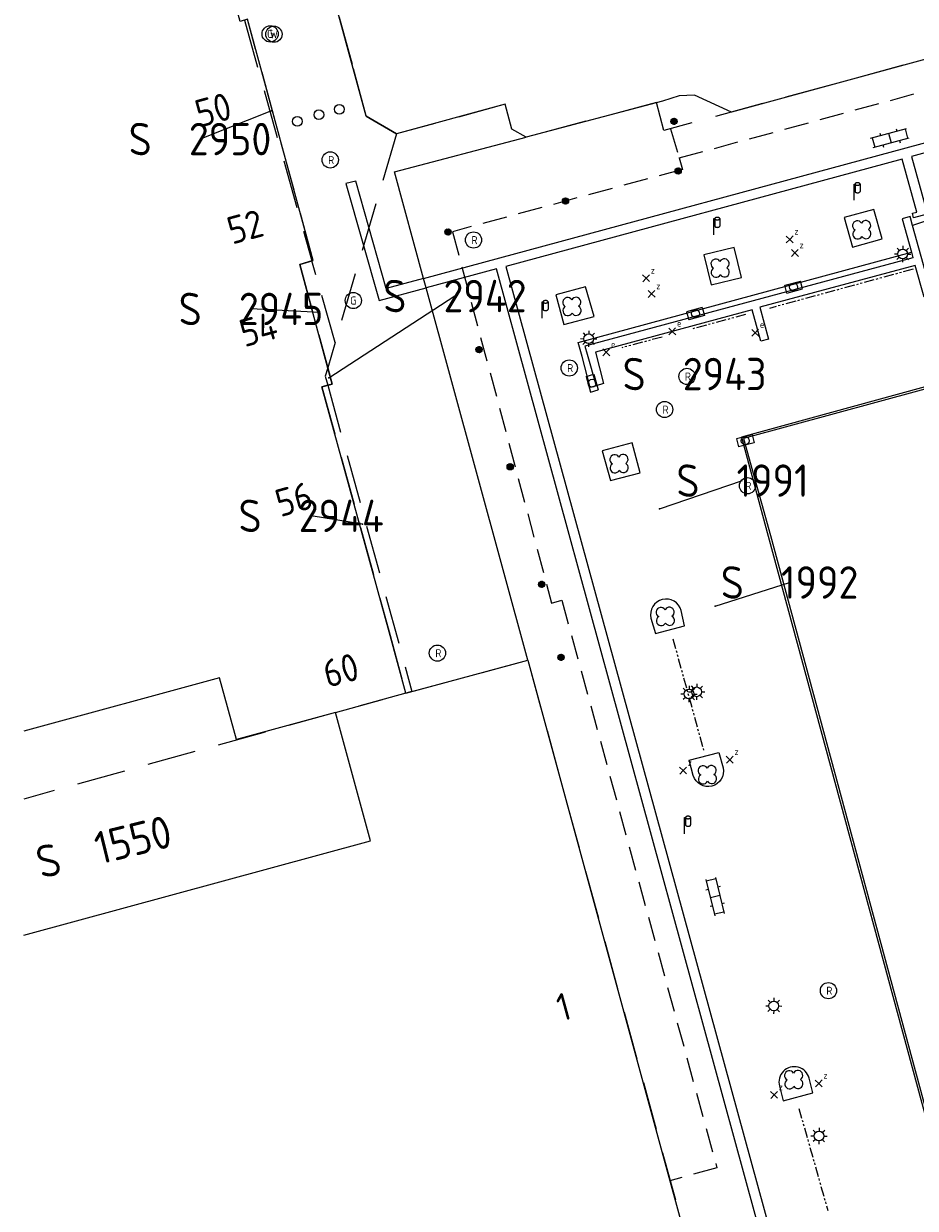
# Model space of a CAD drawing. Header units: metres. Extents: x 233700 to 233843, y 557019 to 557195.
# Tile 3 of 6: x 233709 to 233764, y 557082 to 557155. Entities that reach past the tile are written whole.
import ezdxf
from ezdxf.enums import TextEntityAlignment as Align

# ---------------------------------------------------------------- set-up
doc = ezdxf.new("R2010")
doc.units = ezdxf.units.M
for name, pattern in [('PHANTOM2', [1.25, 0.625, -0.125, 0.125, -0.125, 0.125, -0.125]), ('SK', [4.5, 3, -1.5]), ('STREEP', [4.5, 3, -1.5]), ('STREEP2', [2.25, 1.5, -0.75])]:
    doc.linetypes.add(name, pattern=pattern)
for name, color, linetype in [('B01_Hoofdgebouw', 2, 'Continuous'), ('B07_Tussenmuur', 9, 'STREEP'), ('B16_Luifel', 251, 'STREEP2'), ('BIJPIJL', 7, 'Continuous'), ('G01-D', 212, 'SK'), ('Q18_Fietsklemmen', 6, 'PHANTOM2'), ('Q20_Straatkolk_hart', 7, 'Continuous'), ('Q21_Lichtmast', 7, 'Continuous'), ('Q22_Paal', 7, 'Continuous'), ('Q26_Boom', 82, 'Continuous'), ('Q28_Rioolput', 7, 'Continuous'), ('Q42_Pilaar', 7, 'Continuous'), ('Q49_Afvalbak', 7, 'Continuous'), ('Q76_Afsl_gas', 7, 'Continuous'), ('Q77_Afsl_water', 7, 'Continuous'), ('Q87_Elektra_kast', 7, 'Continuous'), ('Q98_Zitbank', 3, 'Continuous'), ('S02_Open_verharding', 7, 'Continuous'), ('T01_Muur', 1, 'Continuous'), ('V09_Scheidingverharding', 255, 'Continuous'), ('V14_Gootverharding', 7, 'Continuous'), ('V15_Kantblindegeleidestrook', 61, 'Continuous'), ('Z01', 7, 'Continuous'), ('Z02_Huisnummer', 7, 'Continuous'), ('Z06_Straatnaam', 7, 'Continuous')]:
    doc.layers.add(name, color=color, linetype=linetype)
doc.styles.add('ISO', font='iso.shx')
doc.styles.get("Standard").update_dxf_attribs({"font": 'isocp.shx'})

# ---------------------------------------------------------------- blocks, each defined once
blk = doc.blocks.new('Q28_Rioolput')
at = {"color": 0}
blk.add_circle((0, 0), 0.5, dxfattribs=at)
blk.add_text('R', height=0.5, dxfattribs=at).set_placement((0.057, -0.008), align=Align.MIDDLE_CENTER)
blk = doc.blocks.new('Q26_Boom')
at = {"color": 0}
for centre, start, end in [((-0.2746, 0.245516), 30.8855417, 242.2107579), ((-0.2746, 0.245516), 30.8855417, 242.2107579), ((0.246823, 0.260184), 301.0404269, 152.3371873), ((0.2616, -0.260516), 210.8855417, 62.2107579), ((-0.259823, -0.275184), 121.0404269, 332.3371873)]:
    blk.add_arc(centre, 0.299, start, end, dxfattribs=at)
blk = doc.blocks.new('Q21_Lichtmast')
at = {"color": 0}
for p, q in [((-0.5, 0.01), (-0.3, 0.006)), ((-0.347, 0.361), (-0.209, 0.216)), ((0.01, 0.5), (0.006, 0.3)), ((0.36, 0.347), (0.216, 0.208)), ((-0.216, -0.208), (-0.362, -0.347)), ((-0.007, -0.3), (-0.01, -0.498)), ((0.208, -0.216), (0.347, -0.361)), ((0.3, -0.006), (0.499, -0.009))]:
    blk.add_line(p, q, dxfattribs=at)
blk.add_circle((0, 0), 0.3, dxfattribs=at)
blk = doc.blocks.new('Q98_Zitbank')
at = {"color": 0}
for p, q in [((-0.216, 0.207), (0, 0)), ((-0.208, -0.215), (0, 0)), ((0, 0), (0.207, 0.216)), ((0, 0), (0.216, -0.208))]:
    blk.add_line(p, q, dxfattribs=at)
blk.add_text('z', height=0.4, dxfattribs=at).set_placement((0.291, 0.288))
blk = doc.blocks.new('Q87_ELEKTRA_KAST')
at = {"color": 0}
for p, q in [((-0.216, 0.207), (0, 0)), ((-0.208, -0.215), (0, 0)), ((0, 0), (0.207, 0.216)), ((0, 0), (0.216, -0.208))]:
    blk.add_line(p, q, dxfattribs=at)
blk.add_text('e', height=0.4, dxfattribs=at).set_placement((0.292, 0.301))
blk = doc.blocks.new('Q20_STRAATKOLK_HART')
at = {"color": 0}
for p, q in [((-0.5, 0.25), (-0.5, -0.25)), ((0.5, 0.25), (-0.5, 0.25)), ((0.5, 0.25), (0.5, -0.25)), ((0.5, -0.25), (-0.5, -0.25))]:
    blk.add_line(p, q, dxfattribs=at)
blk.add_circle((0, 0), 0.245, dxfattribs=at)
blk = doc.blocks.new('Q42_PILAAR')
h = blk.add_hatch()
h.set_pattern_fill('ANSI37', color=9, scale=0.386221, style=0)
h.set_pattern_definition([(45, (0, 0), (-0.0341375, 0.0341375), []), (135, (0, 0), (-0.0341375, -0.0341375), [])])
edge = h.paths.add_edge_path()
edge.add_arc((0, 0), 0.193, 0, 360)
at = {"color": 0}
blk.add_circle((0, 0), 0.193, dxfattribs=at)
blk = doc.blocks.new('S022')
for p, q in [((0.15, -1.15), (0.15, 1.15)), ((0.15, 1.05), (0.75, 1.05)), ((0.75, -1.15), (0.75, 1.15)), ((0, 0.525), (0.15, 0.525)), ((0.75, 0.525), (0.9, 0.525)), ((0, -0.525), (0.15, -0.525)), ((0.15, 0), (0.75, 0)), ((0.75, -0.525), (0.9, -0.525)), ((0.15, -1.05), (0.75, -1.05))]:
    blk.add_line(p, q)
blk = doc.blocks.new('Q76_AFSL_GAS')
at = {"color": 0}
blk.add_circle((0, 0), 0.5, dxfattribs=at)
blk.add_text('G', height=0.5, dxfattribs=at).set_placement((0, 0), align=Align.MIDDLE_CENTER)
blk = doc.blocks.new('Q77_AFSL_WATER')
at = {"color": 0}
blk.add_circle((0, 0), 0.5, dxfattribs=at)
blk.add_text('W', height=0.5, dxfattribs=at).set_placement((0, 0), align=Align.MIDDLE_CENTER)
blk = doc.blocks.new('Q22_Paal')
at = {"color": 0}
blk.add_circle((0, 0), 0.3, dxfattribs=at)
blk = doc.blocks.new('Q49_Afvalbak')
at = {"color": 0}
for p, q in [((0.368, 1.001), (0.369, 0.538)), ((0.062, 0.535), (0.065389, 0.519181)), ((0.065389, 0.519181), (0.076129, 0.504189)), ((0.076129, 0.504189), (0.092838, 0.490651)), ((0.092838, 0.490651), (0.114797, 0.479147)), ((0.114797, 0.479147), (0.141063, 0.470173)), ((0.141063, 0.470173), (0.170507, 0.464113)), ((0.170507, 0.464113), (0.201863, 0.46123)), ((0.201863, 0.46123), (0.233783, 0.461646)), ((0.233783, 0.461646), (0.264896, 0.465343)), ((0.264896, 0.465343), (0.293865, 0.472163)), ((0.293865, 0.472163), (0.319444, 0.481813)), ((0.319444, 0.481813), (0.340535, 0.493878)), ((0.340535, 0.493878), (0.35623, 0.507839)), ((0.35623, 0.507839), (0.365855, 0.523096)), ((0.365855, 0.523096), (0.369, 0.538))]:
    blk.add_line(p, q, dxfattribs=at)
for points in [[(0, 0), (-0.002, 1), (0.059, 1), (0.061, 0.538), (-0.001, 0.537)], [(0.368, 1.001), (0.364867, 1.016024), (0.361041, 1.023444), (0.355754, 1.03063), (0.349057, 1.037512), (0.341019, 1.044022), (0.331718, 1.050093), (0.321247, 1.055667), (0.30971, 1.060688), (0.297222, 1.065106), (0.283907, 1.068876), (0.269898, 1.071962), (0.255332, 1.074333), (0.240356, 1.075965), (0.225118, 1.076842), (0.20977, 1.076956), (0.194463, 1.076304), (0.179351, 1.074894), (0.164583, 1.07274), (0.150306, 1.069863), (0.136662, 1.066292), (0.123787, 1.062062), (0.111808, 1.057215), (0.100845, 1.051799), (0.091007, 1.045869), (0.082391, 1.039482), (0.075083, 1.032704), (0.069155, 1.0256), (0.064667, 1.018242), (0.061664, 1.010702), (0.060174, 1.003056), (0.060213, 0.99538), (0.06178, 0.98775), (0.064861, 0.980242), (0.069423, 0.972929), (0.075422, 0.965886), (0.082799, 0.959182), (0.091479, 0.952884), (0.101378, 0.947054), (0.112395, 0.94175), (0.124422, 0.937025), (0.13734, 0.932926), (0.151019, 0.929493), (0.165325, 0.926761), (0.180114, 0.924757), (0.19524, 0.923501), (0.210552, 0.923005), (0.225898, 0.923275), (0.241127, 0.924307), (0.256086, 0.926091), (0.270626, 0.92861), (0.284604, 0.931838), (0.29788, 0.935743), (0.310322, 0.940288), (0.321807, 0.945425), (0.332221, 0.951105), (0.34146, 0.957272), (0.349432, 0.963862), (0.356057, 0.970812), (0.361272, 0.978052), (0.365022, 0.98551), (0.368, 1.001)]]:
    blk.add_lwpolyline(points, dxfattribs=at)
blk = doc.blocks.new('Z01')
at = {"color": 0}
blk.add_point((0, 0), dxfattribs=at)
at = {"color": 0, "style": 'ISO', "oblique": 15}
blk.add_attdef('Z01', text='', height=1.8, dxfattribs=at).set_placement((0, 0), align=Align.MIDDLE)
blk = doc.blocks.new('BIJPIJL')
at = {"color": 0}
blk.add_line((0, 0), (1, 0), dxfattribs=at)

msp = doc.modelspace()

# ---------------------------------------------------------------- linework, layer by layer
at = {"layer": 'B01_Hoofdgebouw'}
for points in [[(233740.22, 557148.08), (233739.34, 557148.57), (233738.929, 557150.098), (233732.225, 557148.27), (233730.349, 557149.375), (233729.56, 557152.312), (233727.531, 557159.729), (233728.24, 557159.933), (233719.125, 557193.361)], [(233732.796, 557113.791), (233731.778, 557117.565), (233727.622, 557132.674), (233728.254, 557132.849), (233726.254, 557140.228), (233727.092, 557140.473), (233723.034, 557155.34), (233722.59, 557155.195), (233720.966, 557161.163), (233718.833, 557169.131), (233718.501, 557169.044), (233714.259, 557184.569), (233710.047, 557183.424)], [(233748.61, 557150.3), (233740.22, 557148.08)], [(233752.87, 557149.62), (233750.59, 557150.67), (233749.64, 557150.62), (233748.61, 557150.3)], [(233733.89, 557139.348), (233732.093, 557145.93), (233740.22, 557148.08)], [(233740.313, 557115.835), (233734.046, 557138.78)], [(233728.463, 557112.592), (233722.349, 557110.924), (233721.31, 557114.732), (233709.241, 557111.445)], [(233709.241, 557098.872), (233730.618, 557104.683), (233728.463, 557112.592)]]:
    msp.add_lwpolyline(points, dxfattribs=at)
at = {"layer": 'B01_Hoofdgebouw', "linetype": 'Continuous'}
for points in [[(233781.519, 557154.039), (233771.78, 557154.13), (233767.8, 557153.69), (233752.87, 557149.62)], [(233732.796, 557113.791), (233740.313, 557115.835)], [(233740.313, 557115.835), (233749.082, 557083.73)], [(233749.082, 557083.73), (233751.383, 557075.308)]]:
    msp.add_lwpolyline(points, dxfattribs=at)
at = {"layer": 'B07_Tussenmuur'}
msp.add_lwpolyline([(233728.463, 557112.592), (233732.796, 557113.791)], dxfattribs=at)
at = {"layer": 'B16_Luifel'}
for points in [[(233749.651, 557146.788), (233767.992, 557151.789), (233772.192, 557152.279), (233776.916, 557152.19), (233781.501, 557152.147), (233781.519, 557154.039)], [(233741.781, 557119.343), (233742.417, 557119.516), (233751.976, 557084.52)], [(233751.976, 557084.52), (233749.082, 557083.73)]]:
    msp.add_lwpolyline(points, dxfattribs=at)
at = {"layer": 'B16_Luifel', "linetype": 'STREEP2'}
for points in [[(233749.12, 557148.58), (233749.651, 557146.788)], [(233749.651, 557146.788), (233749.859, 557146.086), (233735.67, 557142.242), (233741.781, 557119.343)]]:
    msp.add_lwpolyline(points, dxfattribs=at)
at = {"layer": 'G01-D'}
for points in [[(233719.171, 557193.361), (233721.853, 557183.512), (233721.949, 557183.538), (233723.453, 557177.998), (233723.356, 557177.972), (233725.367, 557170.564), (233725.463, 557170.59), (233725.809, 557169.337), (233725.712, 557169.311), (233728.242, 557160.007), (233727.509, 557159.808), (233729.56, 557152.312), (233730.349, 557149.375), (233732.225, 557148.27)], [(233727.005, 557140.446), (233727.093, 557140.472), (233723.035, 557155.341), (233722.848, 557155.28)], [(233722.848, 557155.28), (233727.005, 557140.446)], [(233784.57, 557154.01), (233771.78, 557154.13), (233767.8, 557153.69), (233748.698, 557148.482), (233748.244, 557150.203), (233740.22, 557148.08), (233739.34, 557148.57), (233738.929, 557150.098), (233732.225, 557148.27)], [(233732.225, 557148.27), (233728.443, 557135.421)], [(233727.005, 557140.446), (233726.255, 557140.227), (233727.982, 557133.854)], [(233728.443, 557135.421), (233727.245, 557139.591), (233727.005, 557140.446)], [(233728.443, 557135.421), (233727.982, 557133.854)], [(233727.982, 557133.854), (233727.83, 557133.338), (233727.985, 557132.773)], [(233727.982, 557133.854), (233728.255, 557132.848), (233727.985, 557132.773)], [(233727.985, 557132.773), (233727.623, 557132.673), (233731.779, 557117.565), (233732.797, 557113.79)], [(233727.985, 557132.773), (233733.174, 557113.894)], [(233733.174, 557113.894), (233740.313, 557115.835), (233751.4, 557075.314)], [(233732.797, 557113.79), (233709.241, 557107.264)], [(233733.174, 557113.894), (233732.797, 557113.79)]]:
    msp.add_lwpolyline(points, dxfattribs=at)
at = {"layer": 'Q18_Fietsklemmen'}
for points in [[(233764.068, 557139.926), (233755.207, 557137.515)], [(233753.74, 557137.132), (233750.481, 557136.252)], [(233748.594, 557135.749), (233746.114, 557135.087)], [(233749.262, 557117.137), (233751.155, 557110.249)], [(233757.029, 557088.193), (233758.808, 557081.892)]]:
    msp.add_lwpolyline(points, dxfattribs=at)
at = {"layer": 'T01_Muur'}
for points in [[(233764.032, 557142.634), (233763.88, 557143.18), (233763.4, 557143.03), (233763.968, 557140.972)], [(233764.953, 557139.312), (233764.032, 557142.634)], [(233763.968, 557140.972), (233764.06, 557140.64), (233743.84, 557135.18), (233743.98, 557134.7), (233744.53, 557132.73)], [(233764.953, 557139.312), (233765.22, 557138.35), (233764.75, 557138.2), (233764.2, 557140.16), (233754.61, 557137.58), (233755.15, 557135.62), (233754.68, 557135.5), (233754.15, 557137.42), (233744.48, 557134.82), (233744.99, 557132.88), (233744.53, 557132.73)]]:
    msp.add_lwpolyline(points, dxfattribs=at)
at = {"layer": 'V09_Scheidingverharding'}
for points in [[(233762.16, 557141.81), (233761.64, 557143.62), (233759.82, 557143.11), (233760.33, 557141.28), (233762.16, 557141.81)], [(233744.53, 557132.73), (233744.16, 557132.64), (233743.66, 557134.54), (233743.43, 557135.42), (233763.968, 557140.972)], [(233753.48, 557139.42), (233753.03, 557141.26), (233751.17, 557140.81), (233751.62, 557138.96), (233753.48, 557139.42)], [(233734.046, 557138.78), (233733.89, 557139.348)], [(233742.54, 557136.53), (233744.4, 557137.01), (233743.87, 557138.85), (233742.05, 557138.36), (233742.54, 557136.53)], [(233747.25, 557127.38), (233746.75, 557129.22), (233744.9, 557128.74), (233745.41, 557126.9), (233747.25, 557127.38)]]:
    msp.add_lwpolyline(points, dxfattribs=at)
for points in [[(233784.566, 557134.549, 0.368403), (233764.032, 557142.634)], [(233796.56, 557089.22), (233775.979, 557129.71, 0.353235), (233767.35, 557133.37), (233753.49, 557129.57), (233755.14, 557123.48), (233767.85, 557076.52)], [(233749.98, 557117.95), (233749.77, 557118.88, 0.988116), (233747.91, 557118.41), (233748.19, 557117.47), (233749.98, 557117.95)], [(233752.35, 557109.18, -0.962771), (233750.52, 557108.71), (233750.27, 557109.65), (233752.1, 557110.14), (233752.35, 557109.18)], [(233755.83, 557089.56), (233756.06, 557088.65), (233757.89, 557089.15), (233757.659, 557090.05, 1.002687), (233755.83, 557089.56)]]:
    msp.add_lwpolyline(points, format="xyb", dxfattribs=at)
at = {"layer": 'V14_Gootverharding'}
msp.add_lwpolyline([(233775.89, 557129.61, 0.354489), (233767.37, 557133.23), (233753.61, 557129.5), (233755.28, 557123.52), (233767.94, 557076.7), (233796.39, 557089.29), (233775.89, 557129.61)], format="xyb", dxfattribs=at)
at = {"layer": 'V15_Kantblindegeleidestrook'}
for points in [[(233733.89, 557139.348), (233768.338, 557148.697), (233783.566, 557144.629), (233785.479, 557145.612), (233785.935, 557145.12), (233783.855, 557144.112), (233793.105, 557125.889), (233803.708, 557104.998), (233811.874, 557088.953), (233817.496, 557091.783), (233825.885, 557098.903), (233837.304, 557104.152)], [(233779.447, 557073.323), (233804.381, 557085.129), (233811.336, 557088.678), (233802.054, 557106.877), (233799.953, 557105.824), (233800.094, 557105.577), (233799.831, 557105.425), (233799.271, 557106.495), (233799.536, 557106.631), (233799.673, 557106.357), (233801.783, 557107.424), (233783.161, 557144.215), (233768.322, 557148.074), (233763.966, 557146.879), (233764.875, 557143.605), (233765.156, 557143.684), (233765.25, 557143.402), (233764.083, 557143.098), (233764.036, 557143.384), (233764.304, 557143.449), (233763.388, 557146.72), (233738.958, 557140.101)], [(233733.89, 557139.348), (233731.579, 557138.732), (233729.711, 557145.368), (233729.094, 557145.208), (233731.149, 557138.006), (233734.046, 557138.78)], [(233738.958, 557140.101), (233756.176, 557077.229)], [(233755.596, 557077.074), (233738.379, 557139.944), (233734.046, 557138.78)]]:
    msp.add_lwpolyline(points, dxfattribs=at)

# ---------------------------------------------------------------- block references
at = {"layer": 'BIJPIJL'}
for p, xscale, yscale, rotation in [((233724.52, 557149.704), 4.744533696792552, 4.744533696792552, 201.644435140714), ((233728.058, 557133.228), 9.266898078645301, 9.266898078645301, 33.02127557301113), ((233727.483, 557137.254), 4.236248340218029, 4.236248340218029, 176.8876913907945), ((233748.435, 557125.155), 5.407587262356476, 5.407587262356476, 18.77000804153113), ((233730.135, 557124.216), 3.210763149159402, 3.210763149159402, 170.8603848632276), ((233751.865, 557119.145), 4.819647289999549, 4.819647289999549, 17.75825848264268)]:
    msp.add_blockref('BIJPIJL', p, dxfattribs=dict(at, xscale=xscale, yscale=yscale, rotation=rotation))
at = {"layer": 'Q20_Straatkolk_hart'}
for p, rotation in [((233756.703, 557138.83), 195.1669344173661), ((233750.653, 557137.19), 15.16693441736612), ((233744.283, 557132.9), 105.794531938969), ((233753.723, 557129.35), 14.41838137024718)]:
    msp.add_blockref('Q20_STRAATKOLK_HART', p, dxfattribs=dict(at, rotation=rotation))
at = {"layer": 'Q21_Lichtmast'}
for p in [(233763.43, 557140.87), (233744.07, 557135.64), (233750.25, 557113.74), (233750.732, 557113.872), (233755.48, 557094.51), (233758.264, 557086.489)]:
    msp.add_blockref('Q21_Lichtmast', p, dxfattribs=at)
at = {"layer": 'Q22_Paal'}
for p in [(233727.437, 557149.454), (233728.699, 557149.793), (233726.103, 557149.043)]:
    msp.add_blockref('Q22_Paal', p, dxfattribs=at)
at = {"layer": 'Q26_Boom'}
for p in [(233760.91, 557142.37), (233752.18, 557140.01), (233743.04, 557137.64), (233745.95, 557127.95), (233748.8, 557118.53), (233751.39, 557108.77), (233756.72, 557089.97)]:
    msp.add_blockref('Q26_Boom', p, dxfattribs=at)
at = {"layer": 'Q28_Rioolput'}
for p in [(233728.139, 557146.667), (233736.97, 557141.73), (233742.87, 557133.84), (233750.13, 557133.32), (233748.75, 557131.28), (233753.86, 557126.58), (233734.745, 557116.259), (233758.85, 557095.45)]:
    msp.add_blockref('Q28_Rioolput', p, dxfattribs=at)
at = {"layer": 'Q42_Pilaar'}
for p in [(233749.329, 557149.046), (233749.587, 557145.991), (233742.639, 557144.13), (233735.4, 557142.226), (233737.314, 557134.975), (233739.231, 557127.748), (233741.175, 557120.499), (233742.368, 557116.001)]:
    msp.add_blockref('Q42_PILAAR', p, dxfattribs=at)
at = {"layer": 'Q49_Afvalbak'}
for p in [(233760.429, 557144.183), (233751.782, 557142.05), (233741.196, 557136.919), (233749.982, 557105.127)]:
    msp.add_blockref('Q49_Afvalbak', p, dxfattribs=at)
at = {"layer": 'Q76_Afsl_gas'}
for p in [(233724.433, 557154.438), (233729.563, 557137.997)]:
    msp.add_blockref('Q76_AFSL_GAS', p, dxfattribs=at)
at = {"layer": 'Q77_Afsl_water'}
msp.add_blockref('Q77_AFSL_WATER', (233724.667, 557154.418), dxfattribs=at)
at = {"layer": 'Q87_Elektra_kast'}
for p in [(233749.219, 557136.094), (233754.333, 557136.011), (233745.151, 557134.805)]:
    msp.add_blockref('Q87_ELEKTRA_KAST', p, dxfattribs=at)
at = {"layer": 'Q98_Zitbank'}
for p in [(233756.46, 557141.77), (233756.78, 557140.93), (233747.61, 557139.37), (233747.95, 557138.41), (233752.77, 557109.69), (233749.89, 557109.02), (233758.25, 557089.73), (233755.5, 557089.02)]:
    msp.add_blockref('Q98_Zitbank', p, dxfattribs=at)
at = {"layer": 'S02_Open_verharding'}
for p, rotation in [((233762.522, 557148.453), 285.2391672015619), ((233752.3, 557101.353), 193.7484991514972)]:
    msp.add_blockref('S022', p, dxfattribs=dict(at, rotation=rotation))
at = {"layer": 'Z01'}
ref = msp.add_blockref('Z01', (233724.52, 557149.704), dxfattribs=at)
ref.add_attrib('', 'S  2950', dxfattribs={"layer": '0', "height": 2, "style": 'ISO'}).set_placement((233720.11, 557147.954), align=Align.MIDDLE)
ref = msp.add_blockref('Z01', (233728.058, 557133.228), dxfattribs=at)
ref.add_attrib('', 'S  2942', dxfattribs={"layer": '0', "height": 2, "style": 'ISO'}).set_placement((233735.828, 557138.278), align=Align.MIDDLE)
ref = msp.add_blockref('Z01', (233727.483, 557137.254), dxfattribs=at)
ref.add_attrib('', 'S  2945', dxfattribs={"layer": '0', "height": 2, "style": 'ISO'}).set_placement((233723.253, 557137.484), align=Align.MIDDLE)
ref = msp.add_blockref('Z01', (233750.597, 557133.47), dxfattribs=at)
ref.add_attrib('', 'S  2943', dxfattribs={"layer": '0', "height": 2, "style": 'ISO'}).set_placement((233750.597, 557133.47), align=Align.MIDDLE)
ref = msp.add_blockref('Z01', (233748.435, 557125.155), dxfattribs=at)
ref.add_attrib('', 'S  1991', dxfattribs={"layer": '0', "height": 2, "style": 'ISO'}).set_placement((233753.555, 557126.895), align=Align.MIDDLE)
ref = msp.add_blockref('Z01', (233730.135, 557124.216), dxfattribs=at)
ref.add_attrib('', 'S  2944', dxfattribs={"layer": '0', "height": 2, "style": 'ISO'}).set_placement((233726.965, 557124.726), align=Align.MIDDLE)
ref = msp.add_blockref('Z01', (233751.865, 557119.145), dxfattribs=at)
ref.add_attrib('', 'S  1992', dxfattribs={"layer": '0', "height": 2, "style": 'ISO'}).set_placement((233756.455, 557120.615), align=Align.MIDDLE)
ref = msp.add_blockref('Z01', (233714.18, 557104.311), dxfattribs=at)
ref.add_attrib('', 'S  1550', dxfattribs={"layer": '0', "height": 2, "rotation": 13.8, "style": 'ISO'}).set_placement((233714.18, 557104.311), align=Align.MIDDLE)

# ---------------------------------------------------------------- texts
at = {"layer": 'Z02_Huisnummer', "style": 'ISO'}
for s, rotation, p in [('50', 15.3, (233720.929, 557149.76)), ('52', 15.3, (233722.899, 557142.544)), ('54', 15.2, (233723.712, 557136.228)), ('56', 15.4, (233725.897, 557125.749)), ('60', 15.1, (233728.789, 557115.205)), ('1', 15.3, (233742.524, 557094.455))]:
    msp.add_text(s, height=1.7, rotation=rotation, dxfattribs=at).set_placement(p, align=Align.MIDDLE_CENTER)
at = {"layer": 'Z06_Straatnaam', "style": 'ISO'}
msp.add_text('Koopmansplein', height=1.7, rotation=0.23592, dxfattribs=at).set_placement((233772.347, 557109.945), align=Align.MIDDLE_CENTER)

doc.saveas('drawing.dxf')
